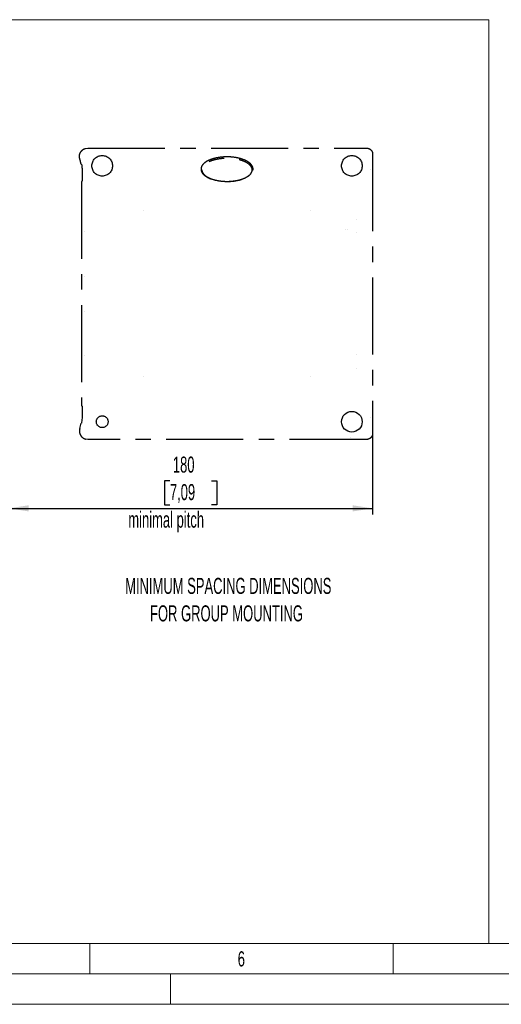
# Model space of a CAD drawing. Header units: millimetres. Extents: x 0 to 210, y 0 to 148.
# Tile 9 of 52: x 49 to 89, y 0 to 81. Entities that reach past the tile are written whole.
import ezdxf

# ---------------------------------------------------------------- set-up
doc = ezdxf.new("R2010")
doc.units = ezdxf.units.MM
doc.header["$LTSCALE"] = 0.5
doc.linetypes.add('CENTERX2', pattern=[20.32, 12.7, -2.54, 2.54, -2.54])
doc.layers.add('FORMAT', color=7, linetype='Continuous')
doc.styles.add('SLDTEXTSTYLE0', font='TXT', dxfattribs={"width": 0.605})
doc.styles.add('SLDTEXTSTYLE1', font='TXT', dxfattribs={"width": 0.638186})
doc.dimstyles.new('SLDDIMSTYLE2', dxfattribs={"dimtxt": 1.284159, "dimasz": 1.651, "dimexe": 0, "dimexo": 0.0625, "dimgap": 0.32104, "dimtad": 1, "dimdec": 0, "dimlfac": 6, "dimrnd": 1e-09, "dimzin": 12, "dimdsep": 46, "dimtxsty": 'SLDTEXTSTYLE0', "dimsah": 1, "dimcen": 0.09, "dimadec": 0, "dimazin": 3, "dimtfac": 1, "dimtdec": 1, "dimtofl": 0, "dimtmove": 0, "dimatfit": 3, "dimfxl": 0, "dimfrac": 2, "dimtolj": 1, "dimtzin": 12, "dimarcsym": 0})

# ---------------------------------------------------------------- blocks, each defined once
blk = doc.blocks.new('_D_3')
at = {"layer": 'FORMAT'}
for p, q in [((48.315, 47.033), (48.315, 40.357)), ((78.315, 47.033), (78.315, 40.357)), ((61.6, 43.123), (61.159, 43.123)), ((61.159, 43.123), (61.159, 41.151)), ((65.03, 43.123), (65.471, 43.123)), ((65.471, 43.123), (65.471, 41.151)), ((48.315, 40.857), (78.315, 40.857)), ((61.159, 41.151), (61.6, 41.151)), ((65.471, 41.151), (65.03, 41.151))]:
    blk.add_line(p, q, dxfattribs=at)
for points in [[(48.315, 40.857), (49.966, 40.603), (49.966, 41.111)], [(78.315, 40.857), (76.664, 41.111), (76.664, 40.603)]]:
    blk.add_solid(points, dxfattribs=at)
at = {"layer": 'FORMAT', "attachment_point": 1, "style": 'SLDTEXTSTYLE0'}
for s, insert, char_height in [('180', (61.845, 45.122), 1.3229), ('7,09', (61.6, 42.856), 1.3229), ('minimal pitch', (58.17, 40.59), 1.32292)]:
    blk.add_mtext(s, dxfattribs=dict(at, insert=insert, char_height=char_height))
blk = doc.blocks.new('SW_NOTE_9')
at = {"layer": 'FORMAT', "color": 0, "char_height": 1.32292, "attachment_point": 2, "style": 'SLDTEXTSTYLE0'}
for s, insert in [('MINIMUM SPACING DIMENSIONS', (14.283, 1.705)), ('FOR GROUP MOUNTING', (14.134, -0.559))]:
    blk.add_mtext(s, dxfattribs=dict(at, insert=insert))

msp = doc.modelspace()

# ---------------------------------------------------------------- linework, layer by layer
at = {"color": 7, "linetype": 'Continuous', "lineweight": 25}
for p, q in [((54.655141, 70.51331), (54.655329, 70.513361)), ((54.655329, 70.513361), (54.837473, 70.537598)), ((55.048255, 70.486514), (55.048488, 70.499882)), ((78.177236, 68.75174), (78.177306, 68.751995)), ((59.457558, 65.390552), (59.455924, 65.392186)), ((73.167832, 65.390552), (73.169466, 65.392186)), ((54.531644, 63.643584), (54.531554, 63.643636)), ((54.531948, 63.643408), (54.531644, 63.643584)), ((76.212958, 63.857329), (76.214522, 63.857251)), ((54.53156, 59.979562), (54.531469, 59.97957)), ((54.531948, 59.979528), (54.53156, 59.979562)), ((54.53156, 57.091268), (54.531469, 57.09126)), ((54.531948, 57.091302), (54.53156, 57.091268)), ((54.531554, 53.427193), (54.531644, 53.427246)), ((54.531644, 53.427246), (54.531948, 53.427421)), ((59.457558, 51.680278), (59.455924, 51.678644)), ((73.167832, 51.680278), (73.169466, 51.678644)), ((78.177219, 48.319652), (78.177177, 48.319882)), ((54.655141, 46.55752), (54.655329, 46.557468)), ((76.527979, 46.670994), (76.528458, 46.670891))]:
    msp.add_line(p, q, dxfattribs=at)
at = {"color": 7, "linetype": 'CENTERX2', "lineweight": 25}
for p, q in [((54.837473, 70.537598), (77.815183, 70.537598)), ((78.314878, 70.037902), (78.314878, 47.032927)), ((54.319754, 69.179525), (54.279919, 69.203415)), ((54.359122, 68.737648), (54.359122, 67.830113)), ((54.315205, 67.766387), (54.315205, 49.304443)), ((54.315285, 67.766467), (54.357385, 67.787511)), ((54.315285, 49.304362), (54.359122, 49.282451)), ((54.359122, 49.282451), (54.359122, 48.333181)), ((54.177714, 47.448851), (54.279919, 47.867415)), ((54.359122, 48.333181), (54.321337, 47.892174)), ((54.837473, 46.533232), (54.655329, 46.557468)), ((77.815183, 46.533232), (54.837473, 46.533232))]:
    msp.add_line(p, q, dxfattribs=at)
at = {"color": 7, "linetype": 'Continuous', "lineweight": 18}
for p, q in [((5, 5), (116.06, 5)), ((55, 5), (55, 2.5)), ((80, 5), (80, 2.5)), ((2.5, 2.5), (207.5, 2.5)), ((61.65, 2.5), (61.65, 0)), ((0, 0), (210, 0))]:
    msp.add_line(p, q, dxfattribs=at)
at = {"color": 7, "linetype": 'Continuous', "lineweight": 25, "flags": 128}
msp.add_lwpolyline([(76.040205, 63.85727), (76.039763, 63.857248), (76.038648, 63.857192)], dxfattribs=at)
at = {"color": 7, "linetype": 'CENTERX2', "lineweight": 25}
for centre, radius in [((56.021028, 69.077081), 0.85), ((76.604362, 69.077081), 0.85), ((56.021028, 47.993748), 0.485502)]:
    msp.add_circle(centre, radius, dxfattribs=at)
at = {"color": 7, "linetype": 'Continuous', "lineweight": 25}
msp.add_circle((76.604362, 47.993748), 0.85, dxfattribs=at)
at = {"color": 7, "linetype": 'CENTERX2', "lineweight": 25}
msp.add_ellipse((54.35736, 67.829838), major_axis=(0.000011, 0.042336), ratio=0.041609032, start_param=3.162401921, end_param=4.718901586, dxfattribs=at)
at = {"color": 7, "linetype": 'Continuous', "lineweight": 25}
for centre, major_axis, start_param, end_param in [((76.972841, 64.684239), (0.033333, 0.001165), 1.604482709, 1.640565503), ((76.972841, 63.553257), (0.033333, -0.001165), 4.642619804, 4.678702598), ((76.972841, 53.517573), (0.033333, 0.001165), 1.604482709, 1.640565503), ((76.972841, 52.38659), (0.033333, -0.001165), 4.642619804, 4.678702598)]:
    msp.add_ellipse(centre, major_axis=major_axis, ratio=0.034899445, start_param=start_param, end_param=end_param, dxfattribs=at)
at = {"color": 7, "linetype": 'CENTERX2', "lineweight": 25}
for points, knots in [([(54.177714, 69.621979), (54.160258, 69.699002), (54.125077, 69.85424), (54.17382, 70.088343), (54.293092, 70.295723), (54.461804, 70.444549), (54.597906, 70.492954), (54.655141, 70.51331)], [0, 0, 0, 0, 0.208334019, 0.419891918, 0.617364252, 0.839089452, 1, 1, 1, 1]), ([(68.459197, 68.799998), (68.45052, 68.731203), (68.433215, 68.593991), (68.285232, 68.375029), (68.049105, 68.185888), (67.744194, 68.033836), (67.355016, 67.901807), (66.863728, 67.806162), (66.267439, 67.774771), (65.661034, 67.817536), (65.124713, 67.938823), (64.684665, 68.119766), (64.391807, 68.32041), (64.212582, 68.552327), (64.150461, 68.771832), (64.18722, 68.980853), (64.31072, 69.192524), (64.522975, 69.37726), (64.797238, 69.528546), (65.151402, 69.664439), (65.60408, 69.770222), (66.161469, 69.821705), (66.734631, 69.807163), (67.295009, 69.716962), (67.733156, 69.575108), (68.0425, 69.412531), (68.246012, 69.258063), (68.40111, 69.06755), (68.456539, 68.903456), (68.458853, 68.813414), (68.459197, 68.799998)], [0, 0, 0, 0, 0.021902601, 0.043684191, 0.07977772, 0.111128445, 0.1425518, 0.197864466, 0.253255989, 0.311735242, 0.370086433, 0.409416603, 0.448970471, 0.473451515, 0.498147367, 0.519329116, 0.539651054, 0.573441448, 0.602223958, 0.631073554, 0.682748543, 0.73451134, 0.789837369, 0.845108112, 0.895699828, 0.921343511, 0.946898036, 0.97120125, 0.995709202, 1, 1, 1, 1]), ([(77.815183, 70.537598), (77.871859, 70.531887), (77.985191, 70.520468), (78.136582, 70.434023), (78.247877, 70.306272), (78.306162, 70.166493), (78.312364, 70.074995), (78.314878, 70.037902)], [0, 0, 0, 0, 0.216644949, 0.433205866, 0.64933732, 0.857842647, 1, 1, 1, 1]), ([(54.279919, 69.203415), (54.267358, 69.274003), (54.242144, 69.415685), (54.199242, 69.553051), (54.177714, 69.621979)], [0, 0, 0, 0, 0.4982138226, 1, 1, 1, 1]), ([(54.319754, 69.179525), (54.320113, 69.178666), (54.320717, 69.177221), (54.322774, 69.167814), (54.324947, 69.156482), (54.326862, 69.145396), (54.327861, 69.13909), (54.328192, 69.137005)], [0, 0, 0, 0, 0.307433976, 0.51666594, 0.727051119, 0.909721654, 1, 1, 1, 1]), ([(54.328192, 69.137005), (54.337169, 69.071186), (54.355204, 68.938961), (54.357812, 68.804951), (54.359122, 68.737648)], [0, 0, 0, 0, 0.497779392, 1, 1, 1, 1]), ([(64.238362, 68.742618), (64.24622, 68.80407), (64.261888, 68.926599), (64.396376, 69.125318), (64.614357, 69.300991), (64.90017, 69.445376), (65.271635, 69.573849), (65.743896, 69.668919), (66.321031, 69.703395), (66.909586, 69.66708), (67.428434, 69.556512), (67.852877, 69.392115), (68.13674, 69.21347), (68.321615, 69.006065), (68.399123, 68.804574), (68.378532, 68.610184), (68.278269, 68.417687), (68.039868, 68.191258), (67.644985, 67.998631), (67.161957, 67.865055), (66.61994, 67.792098), (66.015676, 67.786142), (65.413106, 67.87171), (64.885857, 68.034755), (64.524135, 68.236745), (64.313088, 68.466417), (64.243852, 68.626216), (64.239407, 68.720464), (64.238362, 68.742618)], [0, 0, 0, 0, 0.020448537, 0.040772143, 0.075728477, 0.106791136, 0.13792696, 0.193817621, 0.249792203, 0.309148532, 0.368388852, 0.407188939, 0.446169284, 0.470266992, 0.494604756, 0.51528973, 0.533888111, 0.564583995, 0.617105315, 0.665657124, 0.714302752, 0.779367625, 0.844362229, 0.894340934, 0.944656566, 0.968516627, 0.992599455, 1, 1, 1, 1]), ([(54.321337, 47.892174), (54.318667, 47.890695), (54.30891, 47.885288), (54.295073, 47.877035), (54.284403, 47.870261), (54.279919, 47.867415)], [0, 0, 0, 0, 0.179282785, 0.655125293, 1, 1, 1, 1]), ([(54.177714, 47.448851), (54.160258, 47.371828), (54.125077, 47.21659), (54.17382, 46.982487), (54.293092, 46.775107), (54.461804, 46.626281), (54.597906, 46.577876), (54.655141, 46.55752)], [0, 0, 0, 0, 0.208334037, 0.419891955, 0.617364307, 0.839089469, 1, 1, 1, 1]), ([(78.314878, 47.032927), (78.309148, 46.976249), (78.297689, 46.862921), (78.211248, 46.711455), (78.083433, 46.600103), (77.943627, 46.541885), (77.8522, 46.535726), (77.815183, 46.533232)], [0, 0, 0, 0, 0.216662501, 0.433220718, 0.649615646, 0.858133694, 1, 1, 1, 1])]:
    msp.add_open_spline(points, degree=3, knots=knots, dxfattribs=at)
at = {"layer": 'FORMAT', "color": 7, "lineweight": 18}
for p, q in [((10.187177, 81.113356), (87.894092, 81.113356)), ((87.894092, 81.113356), (87.894092, 4.977029))]:
    msp.add_line(p, q, dxfattribs=at)

# ---------------------------------------------------------------- block references
at = {"layer": 'FORMAT'}
msp.add_blockref('SW_NOTE_9', (52.132708, 33.425879), dxfattribs=at)

# ---------------------------------------------------------------- texts
at = {"color": 7, "linetype": 'Continuous', "lineweight": 0, "insert": (67.491006, 4.367368), "char_height": 1.250006, "attachment_point": 2, "style": 'SLDTEXTSTYLE1'}
msp.add_mtext('6', dxfattribs=at)

# ---------------------------------------------------------------- dimensions: what is measured, and where the dimension line sits
at = {"layer": 'FORMAT'}
dim = msp.add_linear_dim(base=(78.314878, 38.884776), p1=(48.314878, 47.032927), p2=(78.314878, 47.032927), angle=0, dimstyle='SLDDIMSTYLE2', dxfattribs=at)
dim.commit()
dim.dimension.update_dxf_attribs({"geometry": '_D_3', "text_midpoint": (63.314878, 38.884776), "dimtype": 160})

doc.saveas('drawing.dxf')
